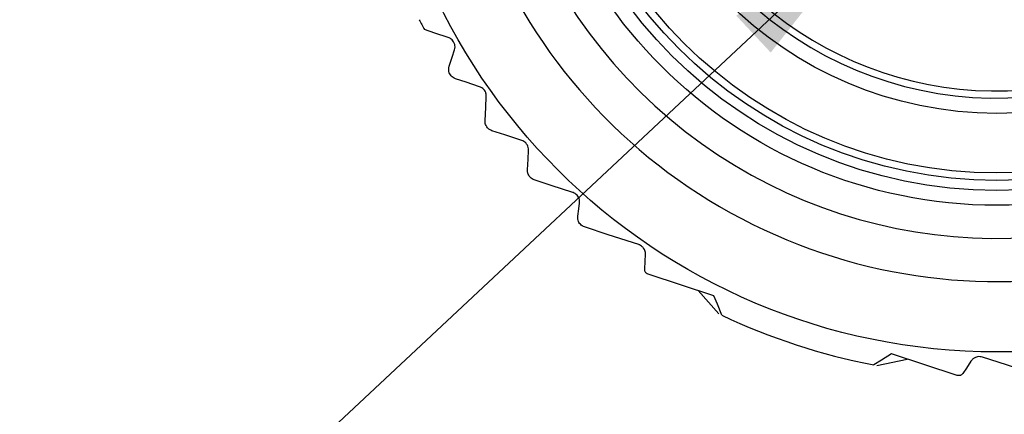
# Model space of a CAD drawing. Header units: millimetres. Extents: x 6 to 273, y 6 to 210.
# Tile 3 of 75: x 26 to 46, y 36 to 44. Entities that reach past the tile are written whole.
import ezdxf

# ---------------------------------------------------------------- set-up
doc = ezdxf.new("R2010")
doc.units = ezdxf.units.MM
doc.linetypes.add('SLD-Solid', pattern=[0])
doc.layers.add('DIMENSIONS', color=140, linetype='SLD-Solid', lineweight=25)
doc.styles.add('SLDTEXTSTYLE0', font='TXT', dxfattribs={"width": 0.7})
doc.dimstyles.new('SLDDIMSTYLE0', dxfattribs={"dimtxt": 2.158008, "dimasz": 3.302, "dimexe": 0, "dimexo": 0.0625, "dimgap": 0.539502, "dimtad": 0, "dimtih": 1, "dimtoh": 1, "dimdec": 1, "dimrnd": 1e-09, "dimzin": 12, "dimdsep": 46, "dimtxsty": 'SLDTEXTSTYLE0', "dimsah": 1, "dimcen": 0, "dimadec": 0, "dimazin": 3, "dimtfac": 1, "dimtdec": 1, "dimtofl": 0, "dimtmove": 0, "dimatfit": 3, "dimfxl": 0, "dimfrac": 2, "dimtolj": 1, "dimtzin": 12, "dimarcsym": 0})

# ---------------------------------------------------------------- blocks, each defined once
blk = doc.blocks.new('_D_3')
at = {"layer": 'DIMENSIONS'}
for p, q in [((43.553, 46.088), (28.836, 32.325)), ((28.836, 32.325), (22.486, 32.325))]:
    blk.add_line(p, q, dxfattribs=at)
blk.add_solid([(43.553, 46.088), (40.794, 44.204), (41.488, 43.462)], dxfattribs=at)
at = {"layer": 'DIMENSIONS', "insert": (20.691, 33.339), "char_height": 2.117, "attachment_point": 1, "style": 'SLDTEXTSTYLE0'}
blk.add_mtext('4', dxfattribs=at)

msp = doc.modelspace()

# ---------------------------------------------------------------- linework, layer by layer
for p, q in [((40.345, 38.569), (39.02, 39.002)), ((40.026, 38.673), (40.446, 38.205)), ((43.621, 37.166), (44.236, 37.296)), ((45.242, 36.967), (43.918, 37.4))]:
    msp.add_line(p, q)
at = {"flags": 128}
for points in [[(34.997, 43.767), (34.728, 43.855), (34.517, 43.924)], [(35.017, 43.185), (35.077, 43.369), (35.125, 43.514)], [(35.627, 42.775), (35.356, 42.864), (35.145, 42.933)], [(35.738, 42.091), (35.753, 42.361), (35.764, 42.574)], [(36.476, 41.694), (36.139, 41.804), (35.876, 41.89)], [(36.593, 41.102), (36.604, 41.32), (36.614, 41.493)], [(37.505, 40.647), (37.069, 40.79), (36.73, 40.901)], [(37.604, 40.171), (37.625, 40.315), (37.641, 40.429)], [(38.83, 39.597), (38.216, 39.797), (37.74, 39.953)], [(38.951, 39.102), (38.96, 39.267), (38.967, 39.396)], [(40.502, 38.178), (40.414, 38.397), (40.345, 38.569)], [(43.918, 37.4), (43.718, 37.275), (43.561, 37.178)], [(46.837, 36.978), (46.23, 37.176), (45.747, 37.334)], [(45.518, 37.253), (45.428, 37.115), (45.357, 37.007)]]:
    msp.add_lwpolyline(points, dxfattribs=at)
for radius in [12.5, 9.55, 9.25, 9.05, 8.9, 7.7]:
    msp.add_circle((46.041, 49.939), radius)
for centre, radius, start, end in [((46.041, 49.939), 10.217, 161.8879, 82.8497), ((46.041, 49.939), 7.394, 188.9387, 171.0613), ((46.041, 49.939), 7.25, 198.9133, 161.0867), ((46.041, 49.939), 11.083, 161.8879, 322.8476), ((46.082, 49.96), 13.046, 206.5756, 207.5601), ((46.041, 49.939), 13, 244.7767, 258.9991)]:
    msp.add_arc(centre, radius, start, end)
for points, knots in [([(55.133, 43.653), (55.234, 43.783), (55.717, 44.405), (56.32, 45.698), (56.907, 47.475), (57.158, 49.339), (57.106, 51.215), (56.73, 53.056), (56.058, 54.809), (55.094, 56.421), (53.879, 57.852), (52.435, 59.054), (50.814, 60.002), (49.055, 60.658), (47.211, 61.015), (45.333, 61.05), (43.475, 60.777), (41.692, 60.188), (40.03, 59.314), (38.541, 58.169), (37.255, 56.78), (36.198, 55.18), (35.737, 53.983), (35.507, 53.385)], [0, 0, 0, 0, 0.012978, 0.062196, 0.111414, 0.160633, 0.209851, 0.259069, 0.308287, 0.357506, 0.406724, 0.455942, 0.50516, 0.554379, 0.603597, 0.652815, 0.702033, 0.751252, 0.80047, 0.849688, 0.898907, 0.949453, 1, 1, 1, 1]), ([(35.125, 43.514), (35.129, 43.535), (35.138, 43.572), (35.13, 43.629), (35.11, 43.678), (35.078, 43.718), (35.041, 43.749), (35.012, 43.76), (34.997, 43.767)], [0, 0, 0, 0, 0.1969706, 0.3648643, 0.5449382, 0.6988458, 0.8445469, 1, 1, 1, 1]), ([(35.145, 42.933), (35.128, 42.94), (35.095, 42.954), (35.055, 42.99), (35.026, 43.032), (35.01, 43.079), (35.004, 43.131), (35.013, 43.166), (35.017, 43.185)], [0, 0, 0, 0, 0.1762954, 0.3392534, 0.5091296, 0.6595955, 0.8097226, 1, 1, 1, 1]), ([(35.764, 42.574), (35.764, 42.592), (35.763, 42.63), (35.742, 42.683), (35.71, 42.725), (35.672, 42.757), (35.642, 42.769), (35.627, 42.775)], [0, 0, 0, 0, 0.206948, 0.434563, 0.634321, 0.80955, 1, 1, 1, 1]), ([(35.876, 41.89), (35.86, 41.897), (35.826, 41.911), (35.786, 41.947), (35.758, 41.99), (35.74, 42.038), (35.739, 42.072), (35.738, 42.091)], [0, 0, 0, 0, 0.199299, 0.414754, 0.609168, 0.786562, 1, 1, 1, 1]), ([(36.614, 41.493), (36.613, 41.512), (36.612, 41.549), (36.591, 41.601), (36.56, 41.643), (36.521, 41.675), (36.491, 41.688), (36.476, 41.694)], [0, 0, 0, 0, 0.224472, 0.422465, 0.63259, 0.813973, 1, 1, 1, 1]), ([(36.73, 40.901), (36.715, 40.907), (36.683, 40.92), (36.644, 40.953), (36.615, 40.994), (36.595, 41.043), (36.593, 41.08), (36.593, 41.102)], [0, 0, 0, 0, 0.191004, 0.393439, 0.5796, 0.757292, 1, 1, 1, 1]), ([(37.641, 40.429), (37.642, 40.452), (37.644, 40.494), (37.623, 40.549), (37.594, 40.592), (37.557, 40.624), (37.525, 40.64), (37.508, 40.646), (37.505, 40.647)], [0, 0, 0, 0, 0.248936, 0.445164, 0.622247, 0.804545, 0.969312, 1, 1, 1, 1]), ([(37.74, 39.953), (37.725, 39.959), (37.694, 39.972), (37.656, 40.004), (37.627, 40.043), (37.606, 40.092), (37.601, 40.137), (37.604, 40.165), (37.604, 40.171)], [0, 0, 0, 0, 0.175275, 0.35672, 0.525397, 0.694625, 0.934397, 1, 1, 1, 1]), ([(38.967, 39.396), (38.966, 39.423), (38.963, 39.469), (38.931, 39.526), (38.893, 39.566), (38.856, 39.587), (38.835, 39.595), (38.83, 39.597)], [0, 0, 0, 0, 0.31402, 0.518764, 0.741888, 0.934873, 1, 1, 1, 1]), ([(39.02, 39.002), (39.012, 39.005), (38.995, 39.012), (38.976, 39.03), (38.955, 39.059), (38.953, 39.085), (38.951, 39.102)], [0, 0, 0, 0, 0.205533, 0.41058, 0.60378, 1, 1, 1, 1]), ([(45.747, 37.334), (45.732, 37.338), (45.7, 37.346), (45.652, 37.343), (45.603, 37.328), (45.554, 37.3), (45.53, 37.269), (45.518, 37.253)], [0, 0, 0, 0, 0.184535, 0.371478, 0.546114, 0.774793, 1, 1, 1, 1]), ([(45.357, 37.007), (45.348, 36.997), (45.334, 36.979), (45.305, 36.966), (45.279, 36.961), (45.258, 36.962), (45.246, 36.966), (45.242, 36.967)], [0, 0, 0, 0, 0.312183, 0.521441, 0.713303, 0.9112, 1, 1, 1, 1])]:
    msp.add_open_spline(points, degree=3, knots=knots)

# ---------------------------------------------------------------- dimensions: what is measured, and where the dimension line sits
at = {"layer": 'DIMENSIONS'}
dim = msp.add_diameter_dim_2p(p1=(44.73, 47.19), p2=(43.553, 46.088), text='4', dimstyle='SLDDIMSTYLE0', override={"dimpost": '<>'}, dxfattribs=at)
dim.commit()
dim.dimension.update_dxf_attribs({"geometry": '_D_3', "text_midpoint": (21.589, 32.325), "dimtype": 163})

doc.saveas('drawing.dxf')
